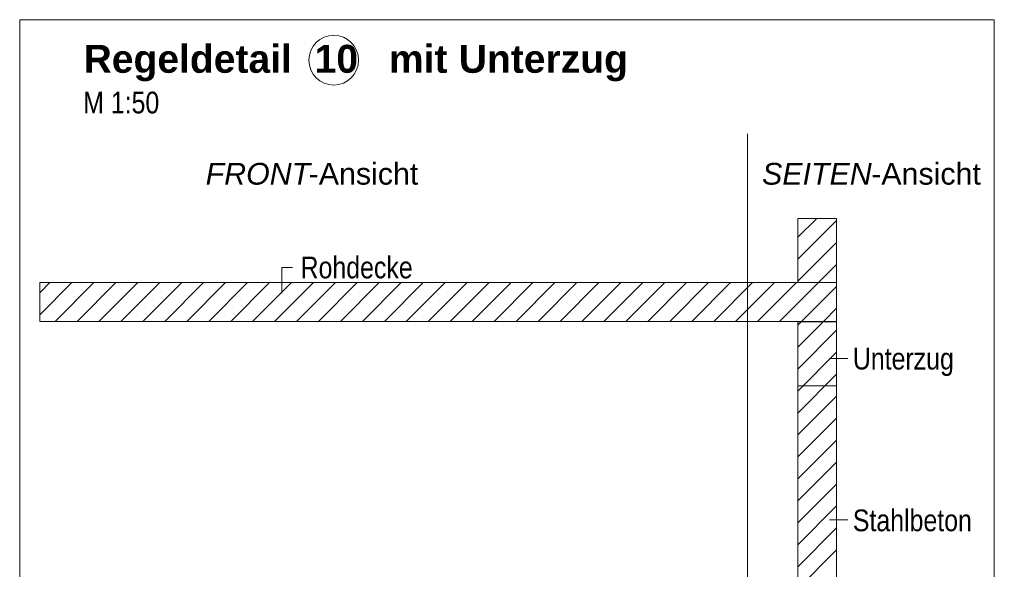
# Model space of a CAD drawing. Extents: x -620 to 300, y 62 to 1112.
# Tile 210 of 256: x 188 to 252, y 777 to 813. Entities that reach past the tile are written whole.
import ezdxf
from ezdxf.lldxf.tags import DXFTag

# ---------------------------------------------------------------- set-up
doc = ezdxf.new("R2010")
doc.units = 0
doc.layers.get('0').update_dxf_attribs({"lineweight": 13})
for name, color, linetype, lineweight, true_color in [('E_Detail_Beschriftung', 7, 'Continuous', 13, 0x009900), ('E_Detail_Wandschraffur', 7, 'Continuous', 5, 0xc0c0c0), ('E_Leerrohr Beschriftung', 1, 'Continuous', 9, 0xff0000)]:
    doc.layers.add(name, color=color, linetype=linetype, lineweight=lineweight, true_color=true_color)
doc.layers.add('E_Detail_Linie_Text_Bem', color=7, linetype='Continuous', lineweight=13)
doc.styles.get("Standard").update_dxf_attribs({"font": 'ARIALN.TTF'})
tags = doc.linetypes.add('fein_strichliert', pattern=[4, 1, -2, 1]).pattern_tags.tags
tags[8:9] = [DXFTag(74, 4), DXFTag(75, 0), DXFTag(340, '0'), DXFTag(46, 0.0), DXFTag(50, 0.0), DXFTag(44, 0.0), DXFTag(45, 0.0)]
tags[6:7] = [DXFTag(74, 4), DXFTag(75, 0), DXFTag(340, '0'), DXFTag(46, 0.0), DXFTag(50, 0.0), DXFTag(44, 0.0), DXFTag(45, 0.0)]
tags[4:5] = [DXFTag(74, 4), DXFTag(75, 0), DXFTag(340, '0'), DXFTag(46, 0.0), DXFTag(50, 0.0), DXFTag(44, 0.0), DXFTag(45, 0.0)]
tags = doc.linetypes.add('fein_strichliert-A06G9SFU8I', pattern=[4, 1, -2, 1]).pattern_tags.tags
tags[8:9] = [DXFTag(74, 4), DXFTag(75, 0), DXFTag(340, '0'), DXFTag(46, 0.0), DXFTag(50, 0.0), DXFTag(44, 0.0), DXFTag(45, 0.0)]
tags[6:7] = [DXFTag(74, 4), DXFTag(75, 0), DXFTag(340, '0'), DXFTag(46, 0.0), DXFTag(50, 0.0), DXFTag(44, 0.0), DXFTag(45, 0.0)]
tags[4:5] = [DXFTag(74, 4), DXFTag(75, 0), DXFTag(340, '0'), DXFTag(46, 0.0), DXFTag(50, 0.0), DXFTag(44, 0.0), DXFTag(45, 0.0)]

# ---------------------------------------------------------------- blocks, each defined once
blk = doc.blocks.new('Referenz-A06G9SFV8I')
at = {"layer": 'E_Detail_Linie_Text_Bem', "linetype": 'fein_strichliert-A06G9SFU8I', "ltscale": 0.65}
for p, q in [((251.219, 812.841), (188.45, 812.841)), ((188.45, 812.841), (188.45, 751.524)), ((251.219, 751.524), (251.219, 812.841)), ((235.338, 752.605), (235.338, 805.485))]:
    blk.add_line(p, q, dxfattribs=at)
at = {"layer": 'E_Detail_Linie_Text_Bem', "linetype": 'Continuous', "ltscale": 0.13}
for p, q in [((238.567, 800.048), (241.067, 800.048)), ((238.567, 795.913), (238.567, 800.048)), ((241.067, 800.048), (241.067, 795.913)), ((241.067, 795.913), (189.74, 795.913)), ((189.74, 795.913), (189.74, 793.413)), ((241.067, 795.913), (238.567, 795.913)), ((241.067, 793.413), (241.067, 795.913)), ((189.74, 793.413), (200.132, 793.413)), ((189.74, 793.413), (238.567, 793.413)), ((200.132, 793.413), (241.067, 793.413)), ((238.567, 793.413), (241.067, 793.413)), ((238.567, 781.613), (238.567, 793.413)), ((238.567, 793.413), (241.067, 793.413)), ((238.567, 793.391), (241.067, 793.391)), ((238.567, 789.257), (238.567, 793.391)), ((241.067, 793.413), (241.067, 753.413)), ((241.067, 793.391), (241.067, 789.257)), ((241.067, 789.257), (238.567, 789.257)), ((238.567, 781.413), (238.567, 781.613)), ((238.567, 753.413), (238.567, 781.413))]:
    blk.add_line(p, q, dxfattribs=at)
at = {"layer": 'E_Detail_Linie_Text_Bem', "color": 0, "linetype": 'Continuous', "ltscale": 0.13}
for p, q in [((205.341, 795.234), (205.341, 796.882)), ((205.341, 796.882), (206.028, 796.882)), ((241.803, 791.025), (240.611, 791.025)), ((241.803, 780.632), (240.611, 780.632))]:
    blk.add_line(p, q, dxfattribs=at)
at = {"layer": 'E_Detail_Wandschraffur', "linetype": 'fein_strichliert', "ltscale": 0.13}
for p, q in [((238.567, 798.826), (239.789, 800.048)), ((238.567, 795.997), (241.067, 798.497)), ((189.74, 795.254), (190.399, 795.913)), ((190.728, 793.413), (193.228, 795.913)), ((193.556, 793.413), (196.056, 795.913)), ((196.385, 793.413), (198.885, 795.913)), ((199.213, 793.413), (201.713, 795.913)), ((202.041, 793.413), (204.541, 795.913)), ((204.87, 793.413), (207.37, 795.913)), ((207.698, 793.413), (210.198, 795.913)), ((210.527, 793.413), (213.027, 795.913)), ((213.355, 793.413), (215.855, 795.913)), ((216.183, 793.413), (218.683, 795.913)), ((219.012, 793.413), (221.512, 795.913)), ((221.84, 793.413), (224.34, 795.913)), ((224.669, 793.413), (227.169, 795.913)), ((227.497, 793.413), (229.997, 795.913)), ((230.326, 793.413), (232.826, 795.913)), ((233.154, 793.413), (235.654, 795.913)), ((235.982, 793.413), (238.482, 795.913)), ((238.811, 793.413), (241.067, 795.669)), ((238.567, 793.169), (238.811, 793.413)), ((238.567, 790.341), (241.067, 792.841)), ((238.567, 787.512), (241.067, 790.012)), ((238.567, 784.684), (241.067, 787.184)), ((238.567, 781.855), (241.067, 784.355)), ((238.567, 779.027), (241.067, 781.527)), ((238.567, 776.199), (241.067, 778.699))]:
    blk.add_line(p, q, dxfattribs=at)
at = {"layer": 'E_Detail_Wandschraffur', "linetype": 'ByBlock', "ltscale": 0.13}
for p, q in [((238.567, 797.412), (241.067, 799.912)), ((239.897, 795.913), (241.067, 797.083)), ((189.74, 793.839), (191.813, 795.913)), ((192.142, 793.413), (194.642, 795.913)), ((194.97, 793.413), (197.47, 795.913)), ((197.799, 793.413), (200.299, 795.913)), ((200.627, 793.413), (203.127, 795.913)), ((203.456, 793.413), (205.956, 795.913)), ((206.284, 793.413), (208.784, 795.913)), ((209.112, 793.413), (211.612, 795.913)), ((211.941, 793.413), (214.441, 795.913)), ((214.769, 793.413), (217.269, 795.913)), ((217.598, 793.413), (220.098, 795.913)), ((220.426, 793.413), (222.926, 795.913)), ((223.255, 793.413), (225.755, 795.913)), ((226.083, 793.413), (228.583, 795.913)), ((228.911, 793.413), (231.411, 795.913)), ((231.74, 793.413), (234.24, 795.913)), ((234.568, 793.413), (237.068, 795.913)), ((237.397, 793.413), (239.897, 795.913)), ((240.27, 793.458), (241.067, 794.255)), ((240.27, 793.458), (241.067, 794.255)), ((240.225, 793.413), (240.27, 793.458)), ((238.567, 791.755), (240.225, 793.413)), ((238.567, 788.926), (241.067, 791.426)), ((238.567, 786.098), (241.067, 788.598)), ((238.567, 783.27), (241.067, 785.77)), ((238.567, 780.441), (241.067, 782.941)), ((238.567, 777.613), (241.067, 780.113))]:
    blk.add_line(p, q, dxfattribs=at)
at = {"layer": 'E_Leerrohr Beschriftung', "linetype": 'Continuous', "ltscale": 0.13}
blk.add_circle((208.675, 810.233), 1.6, dxfattribs=at)
at = {"layer": 'E_Detail_Beschriftung', "color": 1, "linetype": 'Continuous', "lineweight": 35, "ltscale": 0.35, "true_color": 0xff0000, "char_height": 1.8, "attachment_point": 1}
for s, insert in [('{\\fArial|b1|i0;Regeldetail}', (192.568, 811.221)), ('{\\fArial|b1|i0;10}', (207.451, 811.221)), ('{\\fArial|b1|i0;mit}', (212.234, 811.221)), ('{\\fArial|b1|i0;Unterzug}', (216.735, 811.221))]:
    blk.add_mtext(s, dxfattribs=dict(at, insert=insert))
at = {"layer": 'E_Detail_Beschriftung', "linetype": 'Continuous', "ltscale": 0.13, "char_height": 1.4, "attachment_point": 1}
for s, insert in [('{\\fArial Narrow;M 1:50}', (192.538, 808.204)), ('{\\fArial Narrow;Rohdecke}', (206.543, 797.585)), ('{\\fArial Narrow;Unterzug}', (242.117, 791.714)), ('{\\fArial Narrow;Stahlbeton}', (242.117, 781.3))]:
    blk.add_mtext(s, dxfattribs=dict(at, insert=insert))
at = {"layer": 'E_Detail_Beschriftung', "linetype": 'Continuous', "lineweight": -2, "ltscale": 0.25, "char_height": 1.4, "attachment_point": 1}
for s, insert in [('{\\fArial|b0|i1;FRONT}', (200.428, 803.619)), ('{\\fArial;-Ansicht}', (207.063, 803.619)), ('{\\fArial|b0|i1;SEITEN}', (236.27, 803.619)), ('{\\fArial;-Ansicht}', (243.3, 803.619))]:
    blk.add_mtext(s, dxfattribs=dict(at, insert=insert))

msp = doc.modelspace()

# ---------------------------------------------------------------- block references
at = {"color": 8, "lineweight": 25, "ltscale": 0.25, "true_color": 0x808080}
msp.add_blockref('Referenz-A06G9SFV8I', (0, 0), dxfattribs=at)

doc.saveas('drawing.dxf')
